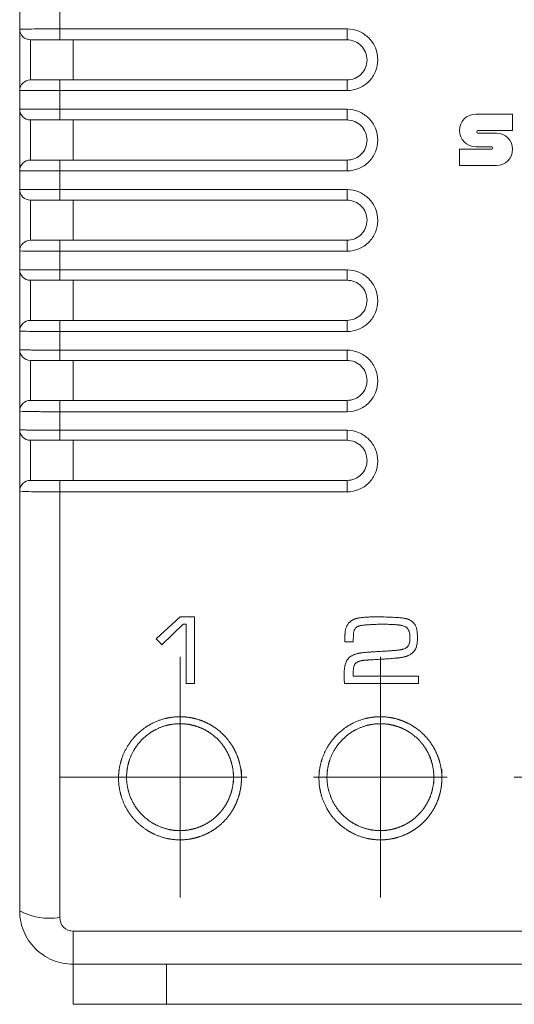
# Model space of a CAD drawing. Header units: millimetres. Extents: x 25 to 180, y 80 to 202.
# Tile 3 of 8: x 81 to 100, y 137 to 174. Entities that reach past the tile are written whole.
import ezdxf

# ---------------------------------------------------------------- set-up
doc = ezdxf.new("R2010")
doc.units = ezdxf.units.MM
doc.layers.add('___VS___', color=7, linetype='Continuous', lineweight=15)

# ---------------------------------------------------------------- blocks, each defined once
blk = doc.blocks.new('SW_CENTERMARKSYMBOL_0')
at = {"layer": '___VS___', "color": 0}
for p, q in [((-7.5, 2.5), (-7.5, 4.5)), ((0, 2.5), (0, 4.5)), ((7.5, 2.5), (7.5, 4.5)), ((15, 2.5), (15, 4.5)), ((22.5, 2.5), (22.5, 4.5)), ((-7.5, 0), (-7.5, 2.5)), ((0, 0), (0, 2.5)), ((7.5, 0), (7.5, 2.5)), ((15, 0), (15, 2.5)), ((22.5, 0), (22.5, 2.5)), ((-10, 0), (-12, 0)), ((-7.5, 0), (-10, 0)), ((-7.5, 0), (-7.5, -2.5)), ((-7.5, 0), (-5, 0)), ((0, 0), (-2.5, 0)), ((0, 0), (0, -2.5)), ((0, 0), (2.5, 0)), ((7.5, 0), (5, 0)), ((7.5, 0), (7.5, -2.5)), ((7.5, 0), (10, 0)), ((15, 0), (12.5, 0)), ((15, 0), (15, -2.5)), ((15, 0), (17.5, 0)), ((22.5, 0), (20, 0)), ((22.5, 0), (22.5, -2.5)), ((22.5, 0), (25, 0)), ((25, 0), (27, 0)), ((-7.5, -2.5), (-7.5, -4.5)), ((0, -2.5), (0, -4.5)), ((7.5, -2.5), (7.5, -4.5)), ((15, -2.5), (15, -4.5)), ((22.5, -2.5), (22.5, -4.5))]:
    blk.add_line(p, q, dxfattribs=at)

msp = doc.modelspace()

# ---------------------------------------------------------------- linework, layer by layer
at = {"color": 7, "linetype": 'Continuous', "lineweight": 15}
for p, q in [((81.06, 173.625), (81.06, 174.324)), ((82.56, 174.334), (82.56, 173.633)), ((81.06, 171.325), (81.06, 173.625)), ((82.56, 173.225), (82.56, 173.633)), ((82.56, 173.633), (93.31, 173.633)), ((93.31, 173.633), (93.31, 173.225)), ((81.46, 173.225), (81.46, 171.725)), ((93.31, 173.225), (82.56, 173.225)), ((83.06, 171.725), (83.06, 173.225)), ((82.56, 171.328), (82.56, 171.725)), ((82.56, 171.725), (93.31, 171.725)), ((93.31, 171.328), (93.31, 171.725)), ((81.06, 170.625), (81.06, 171.325)), ((82.56, 171.328), (82.56, 170.626)), ((93.31, 171.328), (82.56, 171.328)), ((81.06, 168.325), (81.06, 170.625)), ((82.56, 170.225), (82.56, 170.626)), ((82.56, 170.626), (93.31, 170.626)), ((93.31, 170.626), (93.31, 170.225)), ((99.5, 170.443), (98.126, 170.443)), ((99.5, 169.827), (99.5, 170.443)), ((81.46, 170.225), (81.46, 168.725)), ((93.31, 170.225), (82.56, 170.225)), ((83.06, 168.725), (83.06, 170.225)), ((98.207, 169.827), (99.5, 169.827)), ((98.903, 169.735), (98.207, 169.735)), ((97.523, 169.128), (97.523, 168.52)), ((98.731, 169.128), (97.523, 169.128)), ((98.126, 169.227), (98.731, 169.227)), ((82.56, 168.321), (82.56, 168.725)), ((82.56, 168.725), (93.31, 168.725)), ((93.31, 168.321), (93.31, 168.725)), ((97.523, 168.52), (98.903, 168.52)), ((81.06, 167.625), (81.06, 168.325)), ((82.56, 168.321), (82.56, 167.62)), ((93.31, 168.321), (82.56, 168.321)), ((81.06, 165.325), (81.06, 167.625)), ((82.56, 167.225), (82.56, 167.62)), ((82.56, 167.62), (93.31, 167.62)), ((93.31, 167.62), (93.31, 167.225)), ((81.46, 167.225), (81.46, 165.725)), ((93.31, 167.225), (82.56, 167.225)), ((83.06, 165.725), (83.06, 167.225)), ((82.56, 165.314), (82.56, 165.725)), ((82.56, 165.725), (93.31, 165.725)), ((93.31, 165.314), (93.31, 165.725)), ((81.06, 164.627), (81.06, 165.325)), ((82.56, 165.314), (82.56, 164.615)), ((93.31, 165.314), (82.56, 165.314)), ((81.06, 162.327), (81.06, 164.627)), ((82.56, 164.615), (93.31, 164.615)), ((82.56, 164.227), (82.56, 164.615)), ((93.31, 164.615), (93.31, 164.227)), ((81.46, 164.227), (81.46, 162.727)), ((93.31, 164.227), (82.56, 164.227)), ((83.06, 162.727), (83.06, 164.227)), ((82.56, 162.309), (82.56, 162.727)), ((82.56, 162.727), (93.31, 162.727)), ((93.31, 162.309), (93.31, 162.727)), ((81.06, 161.631), (81.06, 162.327)), ((82.56, 162.309), (82.56, 161.612)), ((93.31, 162.309), (82.56, 162.309)), ((81.06, 159.331), (81.06, 161.631)), ((82.56, 161.612), (93.31, 161.612)), ((82.56, 161.231), (82.56, 161.612)), ((93.31, 161.612), (93.31, 161.231)), ((81.46, 161.231), (81.46, 159.731)), ((93.31, 161.231), (82.56, 161.231)), ((83.06, 159.731), (83.06, 161.231)), ((82.56, 159.306), (82.56, 159.731)), ((82.56, 159.731), (93.31, 159.731)), ((93.31, 159.306), (93.31, 159.731)), ((81.06, 158.638), (81.06, 159.331)), ((93.31, 159.306), (82.56, 159.306)), ((82.56, 159.306), (82.56, 158.612)), ((81.06, 156.338), (81.06, 158.638)), ((82.56, 158.612), (93.31, 158.612)), ((82.56, 158.238), (82.56, 158.612)), ((93.31, 158.612), (93.31, 158.238)), ((81.46, 158.238), (81.46, 156.738)), ((93.31, 158.238), (82.56, 158.238)), ((83.06, 156.738), (83.06, 158.238)), ((82.56, 156.307), (82.56, 156.738)), ((82.56, 156.738), (93.31, 156.738)), ((93.31, 156.307), (93.31, 156.738)), ((81.06, 140.632), (81.06, 156.338)), ((82.56, 156.307), (82.56, 140.377)), ((93.31, 156.307), (82.56, 156.307)), ((87.061, 151.632), (86.173, 150.813)), ((87.061, 151.632), (87.608, 151.632)), ((87.608, 149.132), (87.608, 151.632)), ((86.375, 150.586), (87.179, 151.354)), ((87.179, 151.354), (87.296, 151.354)), ((87.296, 151.354), (87.296, 149.132)), ((93.228, 150.695), (93.544, 150.695)), ((93.539, 149.41), (95.98, 149.41)), ((95.98, 149.132), (95.98, 149.41)), ((87.296, 149.132), (87.608, 149.132)), ((93.217, 149.132), (95.98, 149.132)), ((83.06, 139.873), (121.06, 139.873)), ((83.06, 139.873), (83.06, 138.632)), ((121.06, 138.632), (83.06, 138.632)), ((83.06, 137.132), (83.06, 138.632)), ((86.56, 138.632), (86.56, 137.132)), ((86.56, 137.132), (83.06, 137.132)), ((117.56, 137.132), (86.56, 137.132))]:
    msp.add_line(p, q, dxfattribs=at)
for centre, radius, start, end in [((81.46, 173.625), 0.4, 180, 270), ((81.46, 171.325), 0.4, 90, 180), ((81.46, 170.625), 0.4, 180, 270), ((81.46, 168.325), 0.4, 90, 180), ((81.46, 167.625), 0.4, 180, 270), ((81.46, 165.325), 0.4, 90, 180), ((81.46, 164.627), 0.4, 180, 270), ((81.46, 162.327), 0.4, 90, 180), ((81.46, 161.631), 0.4, 180, 270), ((81.46, 159.331), 0.4, 90, 180), ((81.46, 158.638), 0.4, 180, 270), ((81.46, 156.338), 0.4, 90, 180), ((82.196, 142.774), 2.424, 242.0615, 278.6392)]:
    msp.add_arc(centre, radius, start, end, dxfattribs=at)
for points, knots in [([(81.06, 173.625), (81.06, 173.625), (81.069, 173.626), (81.107, 173.627), (81.136, 173.628), (81.212, 173.629), (81.258, 173.629), (81.366, 173.63), (81.43, 173.63), (81.637, 173.631), (81.804, 173.632), (82.165, 173.633), (82.362, 173.633), (82.56, 173.633)], [0, 0, 0, 0, 0.125, 0.125, 0.25, 0.25, 0.375, 0.375, 0.5, 0.5, 0.75, 0.75, 1, 1, 1, 1]), ([(93.31, 173.633), (93.462, 173.633), (93.611, 173.603), (93.89, 173.487), (94.017, 173.401), (94.229, 173.188), (94.315, 173.06), (94.429, 172.783), (94.46, 172.631), (94.46, 172.331), (94.43, 172.18), (94.315, 171.901), (94.231, 171.774), (94.017, 171.559), (93.89, 171.474), (93.611, 171.358), (93.462, 171.328), (93.31, 171.328)], [0, 0, 0, 0, 0.125, 0.125, 0.25, 0.25, 0.375, 0.375, 0.5, 0.5, 0.625, 0.625, 0.75, 0.75, 0.875, 0.875, 1, 1, 1, 1]), ([(82.56, 173.225), (82.414, 173.225), (82.27, 173.225), (82.006, 173.225), (81.883, 173.225), (81.68, 173.225), (81.599, 173.225), (81.488, 173.225), (81.46, 173.225), (81.46, 173.225)], [0, 0, 0, 0, 0.25, 0.25, 0.5, 0.5, 0.75, 0.75, 1, 1, 1, 1]), ([(93.31, 171.725), (93.508, 171.725), (93.701, 171.805), (93.91, 172.015), (93.965, 172.098), (94.04, 172.279), (94.06, 172.378), (94.06, 172.671), (93.978, 172.867), (93.771, 173.074), (93.688, 173.13), (93.506, 173.205), (93.409, 173.225), (93.31, 173.225)], [0, 0, 0, 0, 0.25, 0.25, 0.375, 0.375, 0.5, 0.5, 0.75, 0.75, 0.875, 0.875, 1, 1, 1, 1]), ([(81.46, 171.725), (81.46, 171.725), (81.489, 171.725), (81.599, 171.725), (81.681, 171.725), (81.884, 171.725), (82.006, 171.725), (82.272, 171.725), (82.414, 171.725), (82.56, 171.725)], [0, 0, 0, 0, 0.25, 0.25, 0.5, 0.5, 0.75, 0.75, 1, 1, 1, 1]), ([(82.56, 171.328), (82.461, 171.328), (82.363, 171.328), (82.172, 171.328), (82.077, 171.328), (81.895, 171.327), (81.809, 171.327), (81.646, 171.327), (81.569, 171.327), (81.361, 171.327), (81.249, 171.326), (81.1, 171.326), (81.06, 171.325), (81.06, 171.325)], [0, 0, 0, 0, 0.125, 0.125, 0.25, 0.25, 0.375, 0.375, 0.5, 0.5, 0.75, 0.75, 1, 1, 1, 1]), ([(81.06, 170.625), (81.06, 170.625), (81.069, 170.625), (81.107, 170.625), (81.136, 170.625), (81.212, 170.625), (81.258, 170.626), (81.366, 170.626), (81.43, 170.626), (81.637, 170.626), (81.804, 170.626), (82.165, 170.626), (82.362, 170.626), (82.56, 170.626)], [0, 0, 0, 0, 0.125, 0.125, 0.25, 0.25, 0.375, 0.375, 0.5, 0.5, 0.75, 0.75, 1, 1, 1, 1]), ([(93.31, 170.626), (93.462, 170.626), (93.611, 170.596), (93.89, 170.48), (94.017, 170.394), (94.229, 170.182), (94.315, 170.053), (94.429, 169.776), (94.46, 169.624), (94.46, 169.324), (94.43, 169.173), (94.315, 168.894), (94.231, 168.767), (94.017, 168.552), (93.89, 168.467), (93.611, 168.351), (93.462, 168.321), (93.31, 168.321)], [0, 0, 0, 0, 0.125, 0.125, 0.25, 0.25, 0.375, 0.375, 0.5, 0.5, 0.625, 0.625, 0.75, 0.75, 0.875, 0.875, 1, 1, 1, 1]), ([(82.56, 170.225), (82.414, 170.225), (82.27, 170.225), (82.006, 170.225), (81.883, 170.225), (81.68, 170.225), (81.599, 170.225), (81.488, 170.225), (81.46, 170.225), (81.46, 170.225)], [0, 0, 0, 0, 0.25, 0.25, 0.5, 0.5, 0.75, 0.75, 1, 1, 1, 1]), ([(93.31, 168.725), (93.508, 168.725), (93.701, 168.805), (93.91, 169.015), (93.965, 169.098), (94.04, 169.279), (94.06, 169.378), (94.06, 169.671), (93.978, 169.867), (93.771, 170.075), (93.688, 170.13), (93.506, 170.205), (93.409, 170.225), (93.31, 170.225)], [0, 0, 0, 0, 0.25, 0.25, 0.375, 0.375, 0.5, 0.5, 0.75, 0.75, 0.875, 0.875, 1, 1, 1, 1]), ([(81.46, 168.725), (81.46, 168.725), (81.489, 168.725), (81.599, 168.725), (81.681, 168.725), (81.884, 168.725), (82.006, 168.725), (82.272, 168.725), (82.414, 168.725), (82.56, 168.725)], [0, 0, 0, 0, 0.25, 0.25, 0.5, 0.5, 0.75, 0.75, 1, 1, 1, 1]), ([(82.56, 168.321), (82.461, 168.321), (82.363, 168.321), (82.172, 168.321), (82.077, 168.321), (81.895, 168.321), (81.809, 168.321), (81.646, 168.322), (81.569, 168.322), (81.361, 168.322), (81.249, 168.323), (81.1, 168.324), (81.06, 168.324), (81.06, 168.325)], [0, 0, 0, 0, 0.125, 0.125, 0.25, 0.25, 0.375, 0.375, 0.5, 0.5, 0.75, 0.75, 1, 1, 1, 1]), ([(81.06, 167.625), (81.06, 167.625), (81.069, 167.625), (81.107, 167.624), (81.136, 167.624), (81.212, 167.623), (81.258, 167.623), (81.366, 167.622), (81.43, 167.622), (81.637, 167.621), (81.804, 167.62), (82.165, 167.62), (82.362, 167.62), (82.56, 167.62)], [0, 0, 0, 0, 0.125, 0.125, 0.25, 0.25, 0.375, 0.375, 0.5, 0.5, 0.75, 0.75, 1, 1, 1, 1]), ([(93.31, 167.62), (93.462, 167.62), (93.611, 167.59), (93.89, 167.474), (94.017, 167.388), (94.229, 167.175), (94.315, 167.047), (94.43, 166.769), (94.46, 166.618), (94.46, 166.318), (94.43, 166.167), (94.315, 165.888), (94.231, 165.761), (94.017, 165.545), (93.89, 165.461), (93.611, 165.345), (93.462, 165.314), (93.31, 165.314)], [0, 0, 0, 0, 0.125, 0.125, 0.25, 0.25, 0.375, 0.375, 0.5, 0.5, 0.625, 0.625, 0.75, 0.75, 0.875, 0.875, 1, 1, 1, 1]), ([(82.56, 167.225), (82.414, 167.225), (82.27, 167.225), (82.006, 167.225), (81.883, 167.225), (81.68, 167.225), (81.599, 167.225), (81.488, 167.225), (81.46, 167.225), (81.46, 167.225)], [0, 0, 0, 0, 0.25, 0.25, 0.5, 0.5, 0.75, 0.75, 1, 1, 1, 1]), ([(93.31, 165.725), (93.508, 165.725), (93.701, 165.805), (93.91, 166.016), (93.965, 166.098), (94.04, 166.28), (94.06, 166.378), (94.06, 166.671), (93.979, 166.867), (93.771, 167.075), (93.688, 167.131), (93.506, 167.206), (93.409, 167.225), (93.31, 167.225)], [0, 0, 0, 0, 0.25, 0.25, 0.375, 0.375, 0.5, 0.5, 0.75, 0.75, 0.875, 0.875, 1, 1, 1, 1]), ([(81.46, 165.725), (81.46, 165.725), (81.489, 165.725), (81.599, 165.725), (81.681, 165.725), (81.884, 165.725), (82.006, 165.725), (82.272, 165.725), (82.414, 165.725), (82.56, 165.725)], [0, 0, 0, 0, 0.25, 0.25, 0.5, 0.5, 0.75, 0.75, 1, 1, 1, 1]), ([(82.56, 165.314), (82.461, 165.314), (82.363, 165.315), (82.172, 165.315), (82.076, 165.315), (81.895, 165.316), (81.809, 165.316), (81.646, 165.317), (81.569, 165.317), (81.361, 165.319), (81.249, 165.32), (81.1, 165.323), (81.06, 165.324), (81.06, 165.325)], [0, 0, 0, 0, 0.125, 0.125, 0.25, 0.25, 0.375, 0.375, 0.5, 0.5, 0.75, 0.75, 1, 1, 1, 1]), ([(81.06, 164.627), (81.06, 164.626), (81.069, 164.626), (81.107, 164.624), (81.136, 164.623), (81.211, 164.622), (81.258, 164.621), (81.366, 164.62), (81.43, 164.619), (81.637, 164.617), (81.804, 164.616), (82.165, 164.615), (82.362, 164.615), (82.56, 164.615)], [0, 0, 0, 0, 0.125, 0.125, 0.25, 0.25, 0.375, 0.375, 0.5, 0.5, 0.75, 0.75, 1, 1, 1, 1]), ([(93.31, 164.615), (93.462, 164.615), (93.611, 164.585), (93.89, 164.469), (94.018, 164.383), (94.23, 164.17), (94.315, 164.041), (94.43, 163.764), (94.46, 163.613), (94.46, 163.313), (94.43, 163.162), (94.315, 162.883), (94.231, 162.756), (94.017, 162.54), (93.89, 162.456), (93.611, 162.339), (93.462, 162.309), (93.31, 162.309)], [0, 0, 0, 0, 0.125, 0.125, 0.25, 0.25, 0.375, 0.375, 0.5, 0.5, 0.625, 0.625, 0.75, 0.75, 0.875, 0.875, 1, 1, 1, 1]), ([(82.56, 164.227), (82.414, 164.227), (82.27, 164.227), (82.006, 164.227), (81.883, 164.227), (81.68, 164.227), (81.599, 164.227), (81.488, 164.227), (81.46, 164.227), (81.46, 164.227)], [0, 0, 0, 0, 0.25, 0.25, 0.5, 0.5, 0.75, 0.75, 1, 1, 1, 1]), ([(93.31, 162.727), (93.508, 162.727), (93.701, 162.807), (93.911, 163.018), (93.965, 163.1), (94.04, 163.282), (94.06, 163.38), (94.06, 163.673), (93.979, 163.869), (93.771, 164.077), (93.688, 164.132), (93.506, 164.208), (93.409, 164.227), (93.31, 164.227)], [0, 0, 0, 0, 0.25, 0.25, 0.375, 0.375, 0.5, 0.5, 0.75, 0.75, 0.875, 0.875, 1, 1, 1, 1]), ([(81.46, 162.727), (81.46, 162.727), (81.489, 162.727), (81.599, 162.727), (81.681, 162.727), (81.883, 162.727), (82.005, 162.727), (82.272, 162.727), (82.414, 162.727), (82.56, 162.727)], [0, 0, 0, 0, 0.25, 0.25, 0.5, 0.5, 0.75, 0.75, 1, 1, 1, 1]), ([(82.56, 162.309), (82.461, 162.309), (82.363, 162.309), (82.172, 162.31), (82.076, 162.31), (81.895, 162.311), (81.809, 162.312), (81.646, 162.313), (81.568, 162.314), (81.361, 162.316), (81.249, 162.318), (81.1, 162.323), (81.06, 162.325), (81.06, 162.327)], [0, 0, 0, 0, 0.125, 0.125, 0.25, 0.25, 0.375, 0.375, 0.5, 0.5, 0.75, 0.75, 1, 1, 1, 1]), ([(81.06, 161.631), (81.06, 161.63), (81.069, 161.629), (81.107, 161.626), (81.136, 161.625), (81.211, 161.623), (81.257, 161.621), (81.366, 161.619), (81.429, 161.618), (81.637, 161.616), (81.804, 161.614), (82.165, 161.612), (82.362, 161.612), (82.56, 161.612)], [0, 0, 0, 0, 0.125, 0.125, 0.25, 0.25, 0.375, 0.375, 0.5, 0.5, 0.75, 0.75, 1, 1, 1, 1]), ([(93.31, 161.612), (93.462, 161.612), (93.611, 161.582), (93.89, 161.466), (94.018, 161.38), (94.23, 161.167), (94.315, 161.038), (94.43, 160.761), (94.46, 160.61), (94.46, 160.31), (94.43, 160.159), (94.315, 159.88), (94.231, 159.753), (94.017, 159.538), (93.891, 159.453), (93.612, 159.337), (93.462, 159.306), (93.31, 159.306)], [0, 0, 0, 0, 0.125, 0.125, 0.25, 0.25, 0.375, 0.375, 0.5, 0.5, 0.625, 0.625, 0.75, 0.75, 0.875, 0.875, 1, 1, 1, 1]), ([(82.56, 161.231), (82.414, 161.231), (82.27, 161.231), (82.005, 161.231), (81.883, 161.231), (81.68, 161.231), (81.598, 161.231), (81.488, 161.231), (81.46, 161.231), (81.46, 161.231)], [0, 0, 0, 0, 0.25, 0.25, 0.5, 0.5, 0.75, 0.75, 1, 1, 1, 1]), ([(93.31, 159.731), (93.508, 159.731), (93.701, 159.812), (93.911, 160.022), (93.966, 160.104), (94.04, 160.286), (94.06, 160.384), (94.06, 160.677), (93.979, 160.872), (93.771, 161.08), (93.688, 161.136), (93.506, 161.212), (93.409, 161.231), (93.31, 161.231)], [0, 0, 0, 0, 0.25, 0.25, 0.375, 0.375, 0.5, 0.5, 0.75, 0.75, 0.875, 0.875, 1, 1, 1, 1]), ([(81.46, 159.731), (81.46, 159.731), (81.489, 159.731), (81.599, 159.731), (81.68, 159.731), (81.883, 159.731), (82.005, 159.731), (82.272, 159.731), (82.414, 159.731), (82.56, 159.731)], [0, 0, 0, 0, 0.25, 0.25, 0.5, 0.5, 0.75, 0.75, 1, 1, 1, 1]), ([(82.56, 159.306), (82.461, 159.306), (82.363, 159.307), (82.172, 159.307), (82.076, 159.308), (81.895, 159.309), (81.809, 159.31), (81.646, 159.312), (81.568, 159.313), (81.361, 159.316), (81.249, 159.319), (81.099, 159.325), (81.06, 159.328), (81.06, 159.331)], [0, 0, 0, 0, 0.125, 0.125, 0.25, 0.25, 0.375, 0.375, 0.5, 0.5, 0.75, 0.75, 1, 1, 1, 1]), ([(81.06, 158.638), (81.06, 158.637), (81.069, 158.635), (81.107, 158.631), (81.136, 158.63), (81.211, 158.627), (81.257, 158.625), (81.366, 158.622), (81.429, 158.621), (81.637, 158.617), (81.804, 158.615), (82.165, 158.613), (82.362, 158.612), (82.56, 158.612)], [0, 0, 0, 0, 0.125, 0.125, 0.25, 0.25, 0.375, 0.375, 0.5, 0.5, 0.75, 0.75, 1, 1, 1, 1]), ([(93.31, 158.612), (93.462, 158.612), (93.612, 158.582), (93.89, 158.466), (94.018, 158.38), (94.23, 158.167), (94.315, 158.038), (94.43, 157.761), (94.46, 157.61), (94.46, 157.31), (94.43, 157.159), (94.316, 156.881), (94.232, 156.754), (94.017, 156.538), (93.891, 156.453), (93.612, 156.337), (93.462, 156.307), (93.31, 156.307)], [0, 0, 0, 0, 0.125, 0.125, 0.25, 0.25, 0.375, 0.375, 0.5, 0.5, 0.625, 0.625, 0.75, 0.75, 0.875, 0.875, 1, 1, 1, 1]), ([(82.56, 158.238), (82.414, 158.238), (82.27, 158.238), (82.005, 158.238), (81.883, 158.238), (81.68, 158.238), (81.598, 158.238), (81.488, 158.238), (81.46, 158.238), (81.46, 158.238)], [0, 0, 0, 0, 0.25, 0.25, 0.5, 0.5, 0.75, 0.75, 1, 1, 1, 1]), ([(93.31, 156.738), (93.509, 156.738), (93.702, 156.819), (93.911, 157.029), (93.966, 157.112), (94.04, 157.293), (94.06, 157.391), (94.06, 157.684), (93.979, 157.879), (93.772, 158.087), (93.689, 158.143), (93.507, 158.219), (93.409, 158.238), (93.31, 158.238)], [0, 0, 0, 0, 0.25, 0.25, 0.375, 0.375, 0.5, 0.5, 0.75, 0.75, 0.875, 0.875, 1, 1, 1, 1]), ([(81.46, 156.738), (81.46, 156.738), (81.489, 156.738), (81.598, 156.738), (81.68, 156.738), (81.883, 156.738), (82.005, 156.738), (82.271, 156.738), (82.414, 156.738), (82.56, 156.738)], [0, 0, 0, 0, 0.25, 0.25, 0.5, 0.5, 0.75, 0.75, 1, 1, 1, 1]), ([(82.56, 156.307), (82.461, 156.307), (82.363, 156.307), (82.171, 156.308), (82.076, 156.308), (81.894, 156.31), (81.808, 156.311), (81.645, 156.313), (81.568, 156.314), (81.361, 156.319), (81.249, 156.322), (81.099, 156.33), (81.06, 156.334), (81.06, 156.338)], [0, 0, 0, 0, 0.125, 0.125, 0.25, 0.25, 0.375, 0.375, 0.5, 0.5, 0.75, 0.75, 1, 1, 1, 1]), ([(93.81, 151.599), (93.799, 151.597), (93.777, 151.593), (93.744, 151.588), (93.712, 151.581), (93.676, 151.573), (93.641, 151.563), (93.61, 151.553), (93.582, 151.542), (93.559, 151.533), (93.539, 151.523), (93.519, 151.513), (93.495, 151.499), (93.467, 151.481), (93.432, 151.454), (93.391, 151.417), (93.362, 151.384), (93.348, 151.367)], [0, 0, 0, 0, 0.062717, 0.125452, 0.188159, 0.250835, 0.332262, 0.393533, 0.436443, 0.500746, 0.531962, 0.56314, 0.625378, 0.687595, 0.749949, 0.87502, 1, 1, 1, 1]), ([(94.445, 151.632), (94.419, 151.632), (94.366, 151.632), (94.259, 151.63), (94.159, 151.627), (94.053, 151.622), (93.974, 151.617), (93.905, 151.61), (93.852, 151.604), (93.826, 151.601), (93.81, 151.599)], [0, 0, 0, 0, 0.125041, 0.25008, 0.50016, 0.600114, 0.750085, 0.875059, 0.925041, 1, 1, 1, 1]), ([(95.475, 151.575), (95.454, 151.579), (95.412, 151.586), (95.348, 151.593), (95.283, 151.599), (95.197, 151.605), (95.09, 151.612), (94.919, 151.621), (94.704, 151.629), (94.532, 151.631), (94.445, 151.632)], [0, 0, 0, 0, 0.062455, 0.124938, 0.187443, 0.249928, 0.374953, 0.499976, 0.74858, 1, 1, 1, 1]), ([(95.887, 151.271), (95.877, 151.291), (95.858, 151.331), (95.826, 151.376), (95.8, 151.406), (95.785, 151.421), (95.761, 151.444), (95.722, 151.476), (95.68, 151.503), (95.65, 151.519), (95.636, 151.526), (95.621, 151.533), (95.606, 151.539), (95.588, 151.546), (95.567, 151.553), (95.539, 151.561), (95.514, 151.567), (95.495, 151.571), (95.484, 151.574), (95.479, 151.575), (95.475, 151.575)], [0, 0, 0, 0, 0.124299, 0.248924, 0.311026, 0.341996, 0.372994, 0.498265, 0.623677, 0.654964, 0.686199, 0.711241, 0.748829, 0.777497, 0.820546, 0.874416, 0.937274, 0.968665, 0.981208, 1, 1, 1, 1]), ([(93.348, 151.367), (93.339, 151.355), (93.324, 151.331), (93.296, 151.28), (93.273, 151.227), (93.257, 151.172), (93.248, 151.13), (93.242, 151.086), (93.238, 151.041), (93.236, 151.004), (93.234, 150.975), (93.232, 150.933), (93.229, 150.869), (93.228, 150.782), (93.228, 150.724), (93.228, 150.695)], [0, 0, 0, 0, 0.062512, 0.124114, 0.248433, 0.310332, 0.372663, 0.435331, 0.498099, 0.569885, 0.596781, 0.623654, 0.749087, 0.874543, 1, 1, 1, 1]), ([(93.557, 151.038), (93.56, 151.053), (93.565, 151.083), (93.576, 151.121), (93.587, 151.15), (93.601, 151.177), (93.618, 151.202), (93.637, 151.221), (93.648, 151.231), (93.657, 151.238), (93.667, 151.246), (93.68, 151.254), (93.693, 151.262), (93.705, 151.269), (93.719, 151.275), (93.738, 151.282), (93.76, 151.29), (93.775, 151.294), (93.782, 151.296)], [0, 0, 0, 0, 0.125004, 0.249945, 0.321102, 0.374471, 0.499351, 0.561643, 0.59289, 0.624195, 0.652847, 0.695824, 0.749426, 0.774417, 0.811942, 0.874569, 0.937314, 1, 1, 1, 1]), ([(93.782, 151.296), (93.783, 151.297), (93.785, 151.297), (93.788, 151.298), (93.791, 151.299), (93.796, 151.3), (93.801, 151.301), (93.808, 151.303), (93.819, 151.305), (93.834, 151.308), (93.856, 151.312), (93.89, 151.317), (93.935, 151.322), (93.986, 151.327), (94.037, 151.332), (94.106, 151.337), (94.18, 151.342), (94.249, 151.345), (94.318, 151.349), (94.398, 151.351), (94.501, 151.353), (94.57, 151.354), (94.604, 151.354)], [0, 0, 0, 0, 0.003903, 0.007805, 0.011706, 0.015608, 0.02341, 0.031212, 0.043696, 0.062425, 0.08741, 0.124922, 0.187505, 0.250045, 0.312549, 0.375059, 0.500084, 0.583394, 0.62505, 0.750028, 0.875019, 1, 1, 1, 1]), ([(94.604, 151.354), (94.641, 151.354), (94.716, 151.354), (94.829, 151.352), (94.941, 151.349), (95.025, 151.344), (95.081, 151.341), (95.118, 151.339), (95.154, 151.336), (95.191, 151.333), (95.217, 151.331), (95.247, 151.328), (95.272, 151.325), (95.295, 151.321), (95.314, 151.318), (95.33, 151.315), (95.346, 151.312), (95.364, 151.308), (95.395, 151.3), (95.44, 151.287), (95.475, 151.272), (95.492, 151.264)], [0, 0, 0, 0, 0.124991, 0.249976, 0.374942, 0.499916, 0.531174, 0.562438, 0.624932, 0.649902, 0.687313, 0.712224, 0.749544, 0.774402, 0.789311, 0.811675, 0.829428, 0.842751, 0.873878, 0.936475, 1, 1, 1, 1]), ([(95.492, 151.264), (95.501, 151.259), (95.518, 151.249), (95.543, 151.231), (95.561, 151.213), (95.575, 151.198), (95.593, 151.174), (95.611, 151.143), (95.627, 151.106), (95.647, 151.048), (95.658, 150.988), (95.664, 150.928), (95.666, 150.897), (95.667, 150.867), (95.667, 150.847), (95.667, 150.836)], [0, 0, 0, 0, 0.062368, 0.124863, 0.187043, 0.218165, 0.249438, 0.374734, 0.437123, 0.499481, 0.749265, 0.811858, 0.874557, 0.937285, 1, 1, 1, 1]), ([(95.945, 150.86), (95.945, 150.877), (95.945, 150.912), (95.943, 150.964), (95.94, 151.016), (95.935, 151.068), (95.929, 151.112), (95.923, 151.146), (95.916, 151.18), (95.905, 151.222), (95.893, 151.255), (95.887, 151.271)], [0, 0, 0, 0, 0.125018, 0.250076, 0.37507, 0.500012, 0.62516, 0.687738, 0.750283, 0.875098, 1, 1, 1, 1]), ([(93.544, 150.695), (93.545, 150.752), (93.546, 150.838), (93.549, 150.938), (93.552, 150.996), (93.556, 151.024), (93.557, 151.038)], [0, 0, 0, 0, 0.500039, 0.750059, 0.875064, 1, 1, 1, 1]), ([(95.667, 150.836), (95.667, 150.817), (95.666, 150.778), (95.661, 150.72), (95.652, 150.672), (95.642, 150.635), (95.629, 150.598), (95.611, 150.563), (95.589, 150.532), (95.562, 150.502), (95.536, 150.481), (95.513, 150.467), (95.505, 150.462), (95.496, 150.457), (95.485, 150.451), (95.476, 150.447), (95.472, 150.445)], [0, 0, 0, 0, 0.124737, 0.24981, 0.374273, 0.436292, 0.498477, 0.623879, 0.686471, 0.748849, 0.874215, 0.905613, 0.918152, 0.936925, 0.968346, 1, 1, 1, 1]), ([(95.76, 150.283), (95.769, 150.292), (95.788, 150.31), (95.822, 150.349), (95.85, 150.386), (95.869, 150.42), (95.881, 150.443), (95.899, 150.485), (95.918, 150.548), (95.932, 150.625), (95.94, 150.703), (95.943, 150.768), (95.945, 150.821), (95.945, 150.847), (95.945, 150.86)], [0, 0, 0, 0, 0.0623543, 0.1249299, 0.2496077, 0.2806799, 0.3117935, 0.3741642, 0.4993337, 0.6243497, 0.7494452, 0.8747409, 0.9374033, 1, 1, 1, 1]), ([(94.631, 150.344), (94.596, 150.342), (94.526, 150.338), (94.386, 150.329), (94.263, 150.32), (94.158, 150.313), (94.088, 150.307), (94.021, 150.302), (93.951, 150.296), (93.899, 150.29), (93.852, 150.284), (93.823, 150.28), (93.805, 150.278), (93.797, 150.276), (93.791, 150.275)], [0, 0, 0, 0, 0.1249999, 0.2499993, 0.4999995, 0.5624972, 0.625017, 0.7500627, 0.8000681, 0.8750537, 0.9375264, 0.9687618, 0.9812566, 1, 1, 1, 1]), ([(95.472, 150.445), (95.455, 150.439), (95.43, 150.43), (95.401, 150.421), (95.384, 150.416), (95.368, 150.413), (95.347, 150.408), (95.323, 150.403), (95.295, 150.397), (95.26, 150.392), (95.214, 150.386), (95.161, 150.38), (95.117, 150.376), (95.082, 150.373), (95.046, 150.37), (95.002, 150.367), (94.949, 150.363), (94.905, 150.36), (94.873, 150.358), (94.855, 150.357), (94.811, 150.354), (94.755, 150.351), (94.684, 150.347), (94.649, 150.345), (94.631, 150.344)], [0, 0, 0, 0, 0.062173, 0.093265, 0.108822, 0.124389, 0.149319, 0.186774, 0.211785, 0.249356, 0.312072, 0.374793, 0.437342, 0.468534, 0.499796, 0.562321, 0.62485, 0.68738, 0.718644, 0.739485, 0.749906, 0.874952, 0.937476, 1, 1, 1, 1]), ([(93.289, 149.972), (93.279, 149.95), (93.26, 149.906), (93.24, 149.836), (93.228, 149.777), (93.221, 149.73), (93.215, 149.682), (93.209, 149.622), (93.205, 149.549), (93.203, 149.489), (93.203, 149.44), (93.202, 149.416), (93.202, 149.404)], [0, 0, 0, 0, 0.124246, 0.248974, 0.373895, 0.436217, 0.498596, 0.623933, 0.749258, 0.874624, 0.937313, 1, 1, 1, 1]), ([(93.791, 150.275), (93.779, 150.273), (93.754, 150.268), (93.717, 150.259), (93.679, 150.25), (93.641, 150.239), (93.608, 150.229), (93.581, 150.219), (93.547, 150.206), (93.509, 150.189), (93.471, 150.168), (93.45, 150.154), (93.419, 150.132), (93.387, 150.104), (93.357, 150.071), (93.341, 150.052), (93.325, 150.032), (93.312, 150.01), (93.298, 149.989), (93.292, 149.978), (93.289, 149.972)], [0, 0, 0, 0, 0.062614, 0.125244, 0.187849, 0.250429, 0.321758, 0.357517, 0.393288, 0.50039, 0.562683, 0.604149, 0.62489, 0.74968, 0.812166, 0.843319, 0.874551, 0.937247, 0.968634, 1, 1, 1, 1]), ([(93.574, 149.793), (93.579, 149.804), (93.589, 149.827), (93.608, 149.86), (93.63, 149.89), (93.658, 149.915), (93.69, 149.937), (93.714, 149.95), (93.731, 149.957), (93.738, 149.96), (93.748, 149.963), (93.759, 149.967), (93.776, 149.973), (93.797, 149.979), (93.82, 149.985), (93.845, 149.99), (93.873, 149.995), (93.907, 150), (93.938, 150.004), (93.963, 150.007), (93.988, 150.01), (94.02, 150.012), (94.051, 150.015), (94.077, 150.016), (94.089, 150.017), (94.096, 150.018)], [0, 0, 0, 0, 0.062293, 0.124763, 0.18676, 0.24893, 0.31168, 0.374401, 0.386883, 0.399346, 0.414295, 0.436714, 0.461629, 0.499036, 0.54901, 0.579057, 0.624197, 0.686961, 0.74965, 0.7809, 0.812161, 0.874765, 0.937383, 0.968693, 1, 1, 1, 1]), ([(94.096, 150.018), (94.139, 150.02), (94.227, 150.024), (94.401, 150.034), (94.576, 150.044), (94.751, 150.056), (94.925, 150.068), (95.056, 150.08), (95.143, 150.087)], [0, 0, 0, 0, 0.125002, 0.250003, 0.500008, 0.625008, 0.75001, 1, 1, 1, 1]), ([(95.143, 150.087), (95.157, 150.089), (95.184, 150.091), (95.223, 150.095), (95.264, 150.1), (95.302, 150.105), (95.345, 150.112), (95.383, 150.119), (95.426, 150.127), (95.464, 150.136), (95.496, 150.145), (95.522, 150.153), (95.544, 150.161), (95.566, 150.169), (95.592, 150.179), (95.635, 150.198), (95.677, 150.222), (95.711, 150.245), (95.727, 150.257), (95.743, 150.27), (95.754, 150.279), (95.76, 150.283)], [0, 0, 0, 0, 0.062658, 0.125319, 0.175444, 0.250621, 0.300727, 0.375913, 0.426029, 0.501171, 0.550782, 0.580654, 0.625547, 0.656752, 0.687959, 0.750302, 0.874409, 0.905345, 0.936873, 0.968436, 1, 1, 1, 1]), ([(93.539, 149.41), (93.539, 149.418), (93.539, 149.434), (93.54, 149.466), (93.54, 149.506), (93.542, 149.555), (93.544, 149.603), (93.548, 149.651), (93.553, 149.699), (93.56, 149.747), (93.569, 149.777), (93.574, 149.793)], [0, 0, 0, 0, 0.062522, 0.125056, 0.250125, 0.375164, 0.500179, 0.625303, 0.750396, 0.877365, 1, 1, 1, 1]), ([(93.202, 149.404), (93.202, 149.393), (93.203, 149.37), (93.204, 149.325), (93.206, 149.268), (93.21, 149.211), (93.214, 149.166), (93.216, 149.144), (93.217, 149.132)], [0, 0, 0, 0, 0.1249933, 0.2499921, 0.4999541, 0.74997, 0.8749846, 1, 1, 1, 1]), ([(89.354, 145.935), (89.365, 145.33), (89.31, 145.029), (89.147, 144.612), (89.078, 144.476), (88.917, 144.223), (88.825, 144.105), (88.616, 143.887), (88.5, 143.788), (88.254, 143.616), (88.123, 143.542), (87.845, 143.419), (87.701, 143.372), (87.407, 143.308), (87.255, 143.29), (86.951, 143.284), (86.801, 143.296), (86.504, 143.349), (86.356, 143.392), (85.935, 143.558), (85.676, 143.726), (85.353, 144.039), (85.255, 144.154), (85.083, 144.402), (85.011, 144.533), (84.832, 144.945), (84.766, 145.248), (84.757, 145.697), (84.769, 145.846), (84.821, 146.141), (84.863, 146.288), (85.025, 146.706), (85.191, 146.966), (85.605, 147.4), (85.858, 147.578), (86.271, 147.76), (86.418, 147.808), (86.713, 147.873), (86.862, 147.891), (87.165, 147.897), (87.319, 147.884), (87.615, 147.831), (87.76, 147.79), (88.044, 147.678), (88.178, 147.609), (88.431, 147.446), (88.551, 147.351), (88.767, 147.141), (88.864, 147.026), (89.036, 146.779), (89.11, 146.646), (89.288, 146.234), (89.354, 145.935), (89.365, 145.33)], [-0.0625, -0.0625, 0, 0, 0.0625, 0.0625, 0.09375, 0.09375, 0.125, 0.125, 0.15625, 0.15625, 0.1875, 0.1875, 0.21875, 0.21875, 0.25, 0.25, 0.28125, 0.28125, 0.3125, 0.3125, 0.375, 0.375, 0.40625, 0.40625, 0.4375, 0.4375, 0.5, 0.5, 0.53125, 0.53125, 0.5625, 0.5625, 0.625, 0.625, 0.6875, 0.6875, 0.71875, 0.71875, 0.75, 0.75, 0.78125, 0.78125, 0.8125, 0.8125, 0.84375, 0.84375, 0.875, 0.875, 0.90625, 0.90625, 0.9375, 0.9375, 1, 1, 1.0625, 1.0625]), ([(96.854, 145.935), (96.865, 145.33), (96.81, 145.029), (96.647, 144.612), (96.578, 144.476), (96.417, 144.223), (96.325, 144.105), (96.116, 143.887), (96, 143.788), (95.754, 143.616), (95.623, 143.542), (95.345, 143.419), (95.201, 143.372), (94.907, 143.308), (94.755, 143.29), (94.451, 143.284), (94.301, 143.296), (94.004, 143.349), (93.856, 143.392), (93.435, 143.558), (93.176, 143.726), (92.853, 144.039), (92.755, 144.154), (92.583, 144.402), (92.511, 144.533), (92.332, 144.945), (92.266, 145.248), (92.257, 145.697), (92.269, 145.846), (92.321, 146.141), (92.363, 146.288), (92.525, 146.706), (92.691, 146.966), (93.105, 147.4), (93.358, 147.578), (93.771, 147.76), (93.918, 147.808), (94.213, 147.873), (94.362, 147.891), (94.665, 147.897), (94.819, 147.884), (95.115, 147.831), (95.26, 147.79), (95.544, 147.678), (95.678, 147.609), (95.931, 147.446), (96.051, 147.351), (96.267, 147.141), (96.364, 147.026), (96.536, 146.779), (96.61, 146.646), (96.788, 146.234), (96.854, 145.935), (96.865, 145.33)], [-0.0625, -0.0625, 0, 0, 0.0625, 0.0625, 0.09375, 0.09375, 0.125, 0.125, 0.15625, 0.15625, 0.1875, 0.1875, 0.21875, 0.21875, 0.25, 0.25, 0.28125, 0.28125, 0.3125, 0.3125, 0.375, 0.375, 0.40625, 0.40625, 0.4375, 0.4375, 0.5, 0.5, 0.53125, 0.53125, 0.5625, 0.5625, 0.625, 0.625, 0.6875, 0.6875, 0.71875, 0.71875, 0.75, 0.75, 0.78125, 0.78125, 0.8125, 0.8125, 0.84375, 0.84375, 0.875, 0.875, 0.90625, 0.90625, 0.9375, 0.9375, 1, 1, 1.0625, 1.0625]), ([(89.064, 145.406), (89.055, 145.931), (88.998, 146.191), (88.842, 146.548), (88.778, 146.664), (88.629, 146.879), (88.545, 146.978), (88.357, 147.16), (88.252, 147.243), (88.033, 147.385), (87.916, 147.445), (87.669, 147.542), (87.543, 147.578), (87.284, 147.624), (87.151, 147.635), (86.888, 147.629), (86.757, 147.614), (86.501, 147.557), (86.373, 147.515), (86.014, 147.357), (85.794, 147.202), (85.434, 146.826), (85.29, 146.6), (85.149, 146.237), (85.113, 146.109), (85.068, 145.853), (85.058, 145.724), (85.065, 145.334), (85.123, 145.071), (85.33, 144.596), (85.482, 144.376), (85.856, 144.014), (86.082, 143.868), (86.448, 143.724), (86.576, 143.687), (86.835, 143.641), (86.966, 143.63), (87.23, 143.635), (87.362, 143.651), (87.618, 143.707), (87.743, 143.748), (87.986, 143.855), (88.1, 143.919), (88.313, 144.068), (88.414, 144.155), (88.595, 144.344), (88.675, 144.446), (88.815, 144.665), (88.875, 144.783), (89.017, 145.146), (89.064, 145.406), (89.055, 145.931)], [-0.0625, -0.0625, 0, 0, 0.0625, 0.0625, 0.09375, 0.09375, 0.125, 0.125, 0.15625, 0.15625, 0.1875, 0.1875, 0.21875, 0.21875, 0.25, 0.25, 0.28125, 0.28125, 0.3125, 0.3125, 0.375, 0.375, 0.4375, 0.4375, 0.46875, 0.46875, 0.5, 0.5, 0.5625, 0.5625, 0.625, 0.625, 0.6875, 0.6875, 0.71875, 0.71875, 0.75, 0.75, 0.78125, 0.78125, 0.8125, 0.8125, 0.84375, 0.84375, 0.875, 0.875, 0.90625, 0.90625, 0.9375, 0.9375, 1, 1, 1.0625, 1.0625]), ([(96.564, 145.406), (96.555, 145.931), (96.498, 146.191), (96.342, 146.548), (96.278, 146.664), (96.129, 146.879), (96.045, 146.978), (95.857, 147.16), (95.752, 147.243), (95.533, 147.385), (95.416, 147.445), (95.169, 147.542), (95.043, 147.578), (94.784, 147.624), (94.651, 147.635), (94.388, 147.629), (94.257, 147.614), (94.001, 147.557), (93.873, 147.515), (93.514, 147.357), (93.294, 147.202), (92.934, 146.826), (92.79, 146.6), (92.649, 146.237), (92.613, 146.109), (92.568, 145.853), (92.558, 145.724), (92.565, 145.334), (92.623, 145.071), (92.83, 144.596), (92.982, 144.376), (93.356, 144.014), (93.582, 143.868), (93.948, 143.724), (94.076, 143.687), (94.335, 143.641), (94.466, 143.63), (94.73, 143.635), (94.862, 143.651), (95.118, 143.707), (95.243, 143.748), (95.486, 143.855), (95.6, 143.919), (95.813, 144.068), (95.914, 144.155), (96.095, 144.344), (96.175, 144.446), (96.315, 144.665), (96.375, 144.783), (96.517, 145.146), (96.564, 145.406), (96.555, 145.931)], [-0.0625, -0.0625, 0, 0, 0.0625, 0.0625, 0.09375, 0.09375, 0.125, 0.125, 0.15625, 0.15625, 0.1875, 0.1875, 0.21875, 0.21875, 0.25, 0.25, 0.28125, 0.28125, 0.3125, 0.3125, 0.375, 0.375, 0.4375, 0.4375, 0.46875, 0.46875, 0.5, 0.5, 0.5625, 0.5625, 0.625, 0.625, 0.6875, 0.6875, 0.71875, 0.71875, 0.75, 0.75, 0.78125, 0.78125, 0.8125, 0.8125, 0.84375, 0.84375, 0.875, 0.875, 0.90625, 0.90625, 0.9375, 0.9375, 1, 1, 1.0625, 1.0625]), ([(81.06, 140.632), (81.06, 140.5), (81.073, 140.37), (81.123, 140.115), (81.162, 139.988), (81.262, 139.746), (81.323, 139.631), (81.468, 139.414), (81.552, 139.311), (81.737, 139.127), (81.837, 139.044), (82.055, 138.898), (82.172, 138.835), (82.533, 138.685), (82.795, 138.632), (83.06, 138.632)], [0, 0, 0, 0, 0.125, 0.125, 0.25, 0.25, 0.375, 0.375, 0.5, 0.5, 0.625, 0.625, 0.75, 0.75, 1, 1, 1, 1]), ([(83.06, 139.873), (82.926, 139.873), (82.796, 139.929), (82.612, 140.116), (82.56, 140.246), (82.56, 140.377)], [0, 0, 0, 0, 0.5, 0.5, 1, 1, 1, 1])]:
    msp.add_open_spline(points, degree=3, knots=knots, dxfattribs=at)
for points in [[(98.126, 170.443), (97.792, 170.443), (97.521, 170.171), (97.521, 169.835)], [(97.521, 169.835), (97.521, 169.499), (97.792, 169.227), (98.126, 169.227)], [(98.167, 169.781), (98.167, 169.806), (98.185, 169.827), (98.207, 169.827)], [(98.207, 169.735), (98.185, 169.735), (98.167, 169.756), (98.167, 169.781)], [(99.509, 169.128), (99.509, 169.463), (99.238, 169.735), (98.903, 169.735)], [(98.731, 169.227), (98.753, 169.227), (98.771, 169.205), (98.771, 169.178)], [(98.771, 169.178), (98.771, 169.15), (98.753, 169.128), (98.731, 169.128)], [(98.903, 168.52), (99.238, 168.52), (99.509, 168.792), (99.509, 169.128)], [(86.173, 150.813), (86.24, 150.737), (86.308, 150.661), (86.375, 150.586)]]:
    msp.add_open_spline(points, degree=3, dxfattribs=at)

# ---------------------------------------------------------------- block references
at = {"layer": '___VS___'}
msp.add_blockref('SW_CENTERMARKSYMBOL_0', (94.56, 145.632), dxfattribs=at)

doc.saveas('drawing.dxf')
